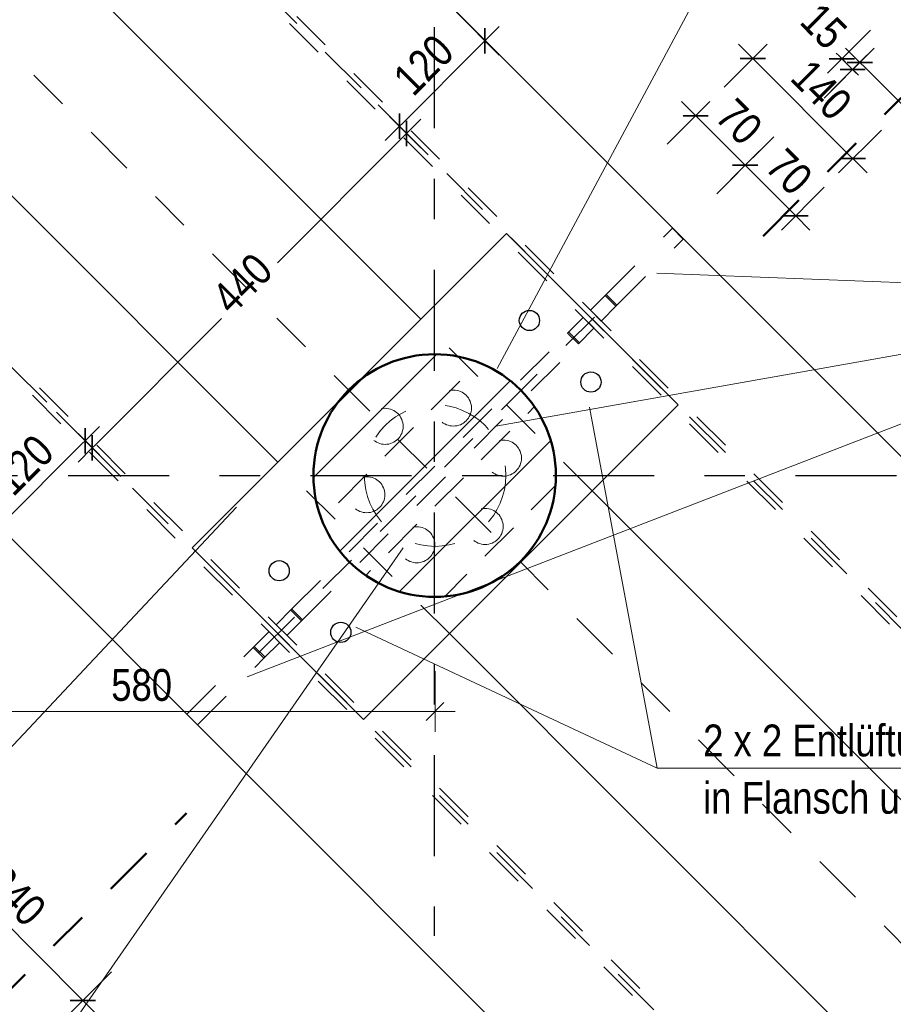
# Model space of a CAD drawing. Header units: millimetres. Extents: x 0 to 34.7, y 0 to 23.8.
# Tile 10 of 22: x 3.6 to 5.8, y 15.5 to 18. Entities that reach past the tile are written whole.
import ezdxf

# ---------------------------------------------------------------- set-up
doc = ezdxf.new("R2010")
doc.units = ezdxf.units.MM
for name, pattern in [('DASHDOT', [1, 0.5, -0.25, 0, -0.25]), ('DASHDOTX2', [2, 1, -0.5, 0, -0.5]), ('HIDDEN', [0.375, 0.25, -0.125])]:
    doc.linetypes.add(name, pattern=pattern)
doc.layers.add('Ansichtskanten', color=7, linetype='Continuous', lineweight=20)
doc.layers.add('Schraffur', color=7, linetype='Continuous', lineweight=20)
doc.styles.add('Arial Narrow', font='ARIALN.TTF')
doc.dimstyles.new('Arch_Strakon_dimstyle', dxfattribs={"dimtxt": 7.875, "dimasz": 1, "dimexe": 1.25, "dimexo": 0.0625, "dimgap": 1, "dimtad": 0, "dimzin": 12, "dimdsep": 46, "dimtxsty": 'Arial Narrow', "dimblk": 'Arrowhead_Tick', "dimsah": 1, "dimcen": 0, "dimse1": 1, "dimse2": 1, "dimclrd": 6, "dimclrt": 2, "dimazin": 0, "dimtfac": 1, "dimtdec": 4, "dimtmove": 0, "dimatfit": 3, "dimldrblk": 'NONE', "dimfxl": 1, "dimtvp": 1, "dimtolj": 1, "dimtzin": 0, "dimlwd": 13, "dimarcsym": 2})

# ---------------------------------------------------------------- blocks, each defined once
blk = doc.blocks.new('Arrowhead_Tick')
at = {"color": 0, "linetype": 'Continuous', "lineweight": -2, "ltscale": 0.4}
for p, q in [((0, 10), (0, -5)), ((-1, 0), (0, 0)), ((5, 0), (0, 0))]:
    blk.add_line(p, q, dxfattribs=at)
at = {"color": 2, "linetype": 'Continuous', "lineweight": 35, "ltscale": 0.4}
blk.add_line((2.21, 2.21), (-2.21, -2.21), dxfattribs=at)
blk = doc.blocks.new('*D23')
at = {"color": 6, "linetype": 'Continuous', "lineweight": 13}
blk.add_line((3.1815, 16.2421), (4.6135, 16.2421), dxfattribs=at)
at = {"layer": 'Defpoints', "color": 0}
for p in [(3.1715, 18.2757), (4.6235, 16.8256), (4.6235, 16.2421)]:
    blk.add_point(p, dxfattribs=at)
at = {"color": 6, "lineweight": 13, "xscale": 0.01, "yscale": 0.01, "zscale": 0.01}
blk.add_blockref('Arrowhead_Tick', (4.6235, 16.2421), dxfattribs=at)
at = {"color": 6, "lineweight": 13, "xscale": 0.01, "yscale": 0.01, "zscale": 0.01, "rotation": 180}
blk.add_blockref('Arrowhead_Tick', (3.1715, 16.2421), dxfattribs=at)
at = {"color": 2, "lineweight": -2, "insert": (3.8975, 16.3073), "char_height": 0.07875, "attachment_point": 5, "style": 'Arial Narrow'}
blk.add_mtext('\\A1;580', dxfattribs=at)
blk = doc.blocks.new('_None')
blk = doc.blocks.new('*D24')
at = {"color": 6, "linetype": 'Continuous', "lineweight": 13}
blk.add_line((6.4705, 16.8356), (6.4705, 18.2657), dxfattribs=at)
at = {"layer": 'Defpoints', "color": 0}
for p in [(3.1715, 18.2757), (6.4705, 18.2757), (4.6235, 16.8256)]:
    blk.add_point(p, dxfattribs=at)
at = {"color": 6, "lineweight": 13, "xscale": 0.01, "yscale": 0.01, "zscale": 0.01}
for p, rotation in [((6.4705, 18.2757), 90), ((6.4705, 16.8256), 270)]:
    blk.add_blockref('Arrowhead_Tick', p, dxfattribs=dict(at, rotation=rotation))
at = {"color": 2, "lineweight": -2, "insert": (6.4053, 17.5507), "char_height": 0.07875, "attachment_point": 5, "rotation": 90, "style": 'Arial Narrow'}
blk.add_mtext('\\A1;580', dxfattribs=at)
blk = doc.blocks.new('*D61')
at = {"color": 6, "linetype": 'Continuous', "lineweight": 13}
blk.add_line((3.5526, 16.7066), (3.7506, 16.9046), dxfattribs=at)
at = {"layer": 'Defpoints', "color": 0}
for p in [(3.7577, 16.9117), (4.4468, 16.2226), (4.0358, 16.2093)]:
    blk.add_point(p, dxfattribs=at)
at = {"color": 6, "lineweight": 13, "xscale": 0.01, "yscale": 0.01, "zscale": 0.01}
for p, rotation in [((3.7577, 16.9117), 44.99999999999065), ((3.5456, 16.6995), 224.9999999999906)]:
    blk.add_blockref('Arrowhead_Tick', p, dxfattribs=dict(at, rotation=rotation))
at = {"color": 2, "lineweight": -2, "insert": (3.6055, 16.8517), "char_height": 0.07875, "attachment_point": 5, "rotation": 45, "style": 'Arial Narrow'}
blk.add_mtext('\\A1;120', dxfattribs=at)
blk = doc.blocks.new('*D62')
at = {"color": 6, "linetype": 'Continuous', "lineweight": 13}
for p, q in [((4.5461, 17.6647), (4.2333, 17.3519)), ((3.7824, 16.9011), (4.0953, 17.2139))]:
    blk.add_line(p, q, dxfattribs=at)
at = {"layer": 'Defpoints', "color": 0}
for p in [(4.5532, 17.6718), (5.2246, 17.0004), (4.4468, 16.2226)]:
    blk.add_point(p, dxfattribs=at)
at = {"color": 6, "lineweight": 13, "xscale": 0.01, "yscale": 0.01, "zscale": 0.01}
for p, rotation in [((4.5532, 17.6718), 44.99999999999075), ((3.7754, 16.894), 224.9999999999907)]:
    blk.add_blockref('Arrowhead_Tick', p, dxfattribs=dict(at, rotation=rotation))
at = {"color": 2, "lineweight": -2, "insert": (4.1466, 17.3006), "char_height": 0.07875, "attachment_point": 5, "rotation": 45, "style": 'Arial Narrow'}
blk.add_mtext('\\A1;440', dxfattribs=at)
blk = doc.blocks.new('*D63')
at = {"color": 6, "linetype": 'Continuous', "lineweight": 13}
blk.add_line((4.5426, 17.6966), (4.7399, 17.8938), dxfattribs=at)
at = {"layer": 'Defpoints', "color": 0}
for p in [(4.7469, 17.9009), (5.2372, 17.4106), (5.2246, 17.0004)]:
    blk.add_point(p, dxfattribs=at)
at = {"color": 6, "lineweight": 13, "xscale": 0.01, "yscale": 0.01, "zscale": 0.01}
for p, rotation in [((4.7469, 17.9009), 44.99999999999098), ((4.5355, 17.6895), 224.999999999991)]:
    blk.add_blockref('Arrowhead_Tick', p, dxfattribs=dict(at, rotation=rotation))
at = {"color": 2, "lineweight": -2, "insert": (4.5951, 17.8413), "char_height": 0.07875, "attachment_point": 5, "rotation": 45, "style": 'Arial Narrow'}
blk.add_mtext('\\A1;120', dxfattribs=at)
blk = doc.blocks.new('*D64')
at = {"color": 6, "linetype": 'Continuous', "lineweight": 13}
for p, q in [((5.6231, 17.8636), (5.6161, 17.8706)), ((5.6302, 17.8565), (5.6567, 17.83)), ((5.6638, 17.8229), (5.6709, 17.8158))]:
    blk.add_line(p, q, dxfattribs=at)
at = {"layer": 'Defpoints', "color": 0}
for p in [(5.6567, 17.83), (5.2107, 17.4371), (5.2372, 17.4106)]:
    blk.add_point(p, dxfattribs=at)
at = {"color": 6, "lineweight": 13, "xscale": 0.01, "yscale": 0.01, "zscale": 0.01}
for p, rotation in [((5.6302, 17.8565), 314.9933990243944), ((5.6567, 17.83), 134.9933990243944)]:
    blk.add_blockref('Arrowhead_Tick', p, dxfattribs=dict(at, rotation=rotation))
at = {"color": 2, "lineweight": -2, "insert": (5.585, 17.9371), "char_height": 0.07875, "attachment_point": 5, "rotation": 314.9934, "style": 'Arial Narrow'}
blk.add_mtext('\\A1;15', dxfattribs=at)
blk = doc.blocks.new('*D65')
at = {"color": 6, "linetype": 'Continuous', "lineweight": 13}
blk.add_line((5.6815, 17.8406), (10.4995, 13.0214), dxfattribs=at)
at = {"layer": 'Defpoints', "color": 0}
for p in [(5.2372, 17.4106), (10.5066, 13.0143), (10.07, 12.5778)]:
    blk.add_point(p, dxfattribs=at)
at = {"color": 6, "lineweight": 13, "xscale": 0.01, "yscale": 0.01, "zscale": 0.01}
for p, rotation in [((5.6744, 17.8476), 134.9933990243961), ((10.5066, 13.0143), 314.9933990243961)]:
    blk.add_blockref('Arrowhead_Tick', p, dxfattribs=dict(at, rotation=rotation))
at = {"color": 2, "lineweight": -2, "insert": (8.1366, 15.4771), "char_height": 0.07875, "attachment_point": 5, "rotation": 314.9934, "style": 'Arial Narrow'}
blk.add_mtext('\\A1;2735', dxfattribs=at)
blk = doc.blocks.new('*D66')
at = {"color": 6, "linetype": 'Continuous', "lineweight": 13}
blk.add_line((2.2758, 16.4382), (3.2497, 15.4641), dxfattribs=at)
at = {"layer": 'Defpoints', "color": 0}
for p in [(3.2465, 17.4229), (4.1869, 16.387), (3.2568, 15.457)]:
    blk.add_point(p, dxfattribs=at)
at = {"color": 6, "lineweight": 13, "xscale": 0.01, "yscale": 0.01, "zscale": 0.01}
for p, rotation in [((2.2687, 16.4453), 134.993), ((3.2568, 15.457), 314.9929999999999)]:
    blk.add_blockref('Arrowhead_Tick', p, dxfattribs=dict(at, rotation=rotation))
at = {"color": 2, "lineweight": -2, "insert": (2.8089, 15.9973), "char_height": 0.07875, "attachment_point": 5, "rotation": 314.993, "style": 'Arial Narrow'}
blk.add_mtext('\\A1;560', dxfattribs=at)
blk = doc.blocks.new('*D67')
at = {"color": 6, "linetype": 'Continuous', "lineweight": 13}
blk.add_line((3.2639, 15.4499), (8.0863, 10.6263), dxfattribs=at)
at = {"layer": 'Defpoints', "color": 0}
for p in [(4.1869, 16.387), (9.0719, 11.5975), (8.0934, 10.6192)]:
    blk.add_point(p, dxfattribs=at)
at = {"color": 6, "lineweight": 13, "xscale": 0.01, "yscale": 0.01, "zscale": 0.01}
for p, rotation in [((3.2568, 15.457), 134.993), ((8.0934, 10.6192), 314.993)]:
    blk.add_blockref('Arrowhead_Tick', p, dxfattribs=dict(at, rotation=rotation))
at = {"color": 2, "lineweight": -2, "insert": (5.7212, 13.0842), "char_height": 0.07875, "attachment_point": 5, "rotation": 314.993, "style": 'Arial Narrow'}
blk.add_mtext('\\A1;2735', dxfattribs=at)
blk = doc.blocks.new('*D68')
at = {"color": 6, "linetype": 'Continuous', "lineweight": 13}
blk.add_line((3.3346, 15.9449), (3.7447, 15.5347), dxfattribs=at)
at = {"layer": 'Defpoints', "color": 0}
for p in [(4.0225, 16.6468), (4.4468, 16.2226), (3.7518, 15.5277)]:
    blk.add_point(p, dxfattribs=at)
at = {"color": 6, "lineweight": 13, "xscale": 0.01, "yscale": 0.01, "zscale": 0.01}
for p, rotation in [((3.3275, 15.952), 134.9930000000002), ((3.7518, 15.5277), 314.9930000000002)]:
    blk.add_blockref('Arrowhead_Tick', p, dxfattribs=dict(at, rotation=rotation))
at = {"color": 2, "lineweight": -2, "insert": (3.5858, 15.7859), "char_height": 0.07875, "attachment_point": 5, "rotation": 314.993, "style": 'Arial Narrow'}
blk.add_mtext('\\A1;240', dxfattribs=at)
blk = doc.blocks.new('*D69')
at = {"color": 6, "linetype": 'Continuous', "lineweight": 13}
blk.add_line((3.7588, 15.5206), (8.378, 10.9003), dxfattribs=at)
at = {"layer": 'Defpoints', "color": 0}
for p in [(4.4468, 16.2226), (8.8686, 11.3765), (8.3851, 10.8932)]:
    blk.add_point(p, dxfattribs=at)
at = {"color": 6, "lineweight": 13, "xscale": 0.01, "yscale": 0.01, "zscale": 0.01}
for p, rotation in [((3.7518, 15.5277), 134.993), ((8.3851, 10.8932), 314.993)]:
    blk.add_blockref('Arrowhead_Tick', p, dxfattribs=dict(at, rotation=rotation))
at = {"color": 2, "lineweight": -2, "insert": (6.1145, 13.2565), "char_height": 0.07875, "attachment_point": 5, "rotation": 314.993, "style": 'Arial Narrow'}
blk.add_mtext('\\A1;2620', dxfattribs=at)
blk = doc.blocks.new('*D70')
at = {"color": 6, "linetype": 'Continuous', "lineweight": 13}
blk.add_line((5.2754, 17.7086), (5.3839, 17.6), dxfattribs=at)
at = {"layer": 'Defpoints', "color": 0}
for p in [(5.391, 17.593), (4.4998, 16.9473), (4.6235, 16.8256)]:
    blk.add_point(p, dxfattribs=at)
at = {"color": 6, "lineweight": 13, "xscale": 0.01, "yscale": 0.01, "zscale": 0.01}
for p, rotation in [((5.2683, 17.7156), 134.9929999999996), ((5.391, 17.593), 314.9929999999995)]:
    blk.add_blockref('Arrowhead_Tick', p, dxfattribs=dict(at, rotation=rotation))
at = {"color": 2, "lineweight": -2, "insert": (5.3758, 17.7004), "char_height": 0.07875, "attachment_point": 5, "rotation": 314.993, "style": 'Arial Narrow'}
blk.add_mtext('\\A1;70', dxfattribs=at)
blk = doc.blocks.new('*D71')
at = {"color": 6, "linetype": 'Continuous', "lineweight": 13}
blk.add_line((5.398, 17.5859), (5.5087, 17.4752), dxfattribs=at)
at = {"layer": 'Defpoints', "color": 0}
for p in [(5.5158, 17.4681), (4.6235, 16.8256), (4.7473, 16.6999)]:
    blk.add_point(p, dxfattribs=at)
at = {"color": 6, "lineweight": 13, "xscale": 0.01, "yscale": 0.01, "zscale": 0.01}
for p, rotation in [((5.391, 17.593), 134.9930000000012), ((5.5158, 17.4681), 314.9930000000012)]:
    blk.add_blockref('Arrowhead_Tick', p, dxfattribs=dict(at, rotation=rotation))
at = {"color": 2, "lineweight": -2, "insert": (5.4995, 17.5766), "char_height": 0.07875, "attachment_point": 5, "rotation": 314.993, "style": 'Arial Narrow'}
blk.add_mtext('\\A1;70', dxfattribs=at)
blk = doc.blocks.new('*D72')
at = {"color": 6, "linetype": 'Continuous', "lineweight": 13}
blk.add_line((5.4168, 17.85), (5.6501, 17.6166), dxfattribs=at)
at = {"layer": 'Defpoints', "color": 0}
for p in [(5.6572, 17.6095), (4.4998, 16.9473), (4.7473, 16.6999)]:
    blk.add_point(p, dxfattribs=at)
at = {"color": 6, "lineweight": 13, "xscale": 0.01, "yscale": 0.01, "zscale": 0.01}
for p, rotation in [((5.4098, 17.857), 134.9930000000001), ((5.6572, 17.6095), 314.9930000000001)]:
    blk.add_blockref('Arrowhead_Tick', p, dxfattribs=dict(at, rotation=rotation))
at = {"color": 2, "lineweight": -2, "insert": (5.5796, 17.7794), "char_height": 0.07875, "attachment_point": 5, "rotation": 314.993, "style": 'Arial Narrow'}
blk.add_mtext('\\A1;140', dxfattribs=at)
blk = doc.blocks.new('*D88')
at = {"color": 6, "linetype": 'Continuous', "lineweight": 13}
blk.add_line((2.6564, 19.5027), (4.6135, 19.5027), dxfattribs=at)
at = {"layer": 'Defpoints', "color": 0}
for p in [(2.6464, 19.7346), (4.6235, 19.5027), (4.6235, 16.8256)]:
    blk.add_point(p, dxfattribs=at)
at = {"color": 6, "lineweight": 13, "xscale": 0.01, "yscale": 0.01, "zscale": 0.01}
blk.add_blockref('Arrowhead_Tick', (4.6235, 19.5027), dxfattribs=at)
at = {"color": 6, "lineweight": 13, "xscale": 0.01, "yscale": 0.01, "zscale": 0.01, "rotation": 180}
blk.add_blockref('Arrowhead_Tick', (2.6464, 19.5027), dxfattribs=at)
at = {"color": 2, "lineweight": -2, "insert": (3.6349, 19.5679), "char_height": 0.07875, "attachment_point": 5, "style": 'Arial Narrow'}
blk.add_mtext('\\A1;790', dxfattribs=at)
blk = doc.blocks.new('*D95')
at = {"color": 6, "linetype": 'Continuous', "lineweight": 13}
blk.add_line((4.8207, 18.9828), (10.6407, 13.1627), dxfattribs=at)
at = {"layer": 'Defpoints', "color": 0}
for p in [(4.0243, 18.2006), (10.6478, 13.1556), (10.07, 12.5778)]:
    blk.add_point(p, dxfattribs=at)
at = {"color": 6, "lineweight": 13, "xscale": 0.01, "yscale": 0.01, "zscale": 0.01}
for p, rotation in [((4.8136, 18.9899), 135), ((10.6478, 13.1556), 315)]:
    blk.add_blockref('Arrowhead_Tick', p, dxfattribs=dict(at, rotation=rotation))
at = {"color": 2, "lineweight": -2, "insert": (7.7768, 16.1189), "char_height": 0.07875, "attachment_point": 5, "rotation": 315, "style": 'Arial Narrow'}
blk.add_mtext('\\A1;3300', dxfattribs=at)

msp = doc.modelspace()

# ---------------------------------------------------------------- hatches: boundary and pattern name
at = {"layer": 'Schraffur', "lineweight": 13}
h = msp.add_hatch(dxfattribs=at)
h.set_pattern_fill('bB', color=6, scale=0.01, angle=45, style=0, pattern_type=2)
h.set_pattern_definition([(45, (0, 0), (-0.1237437, 0.1237437), [0.1, -0.0625]), (45, (-0.06187, 0.06187), (-0.1237437, 0.1237437), [])])
h.paths.add_polyline_path([(4.922509, 16.8256657), (4.9224095, 16.8333901), (4.9221112, 16.8411094), (4.9216143, 16.8488184), (4.920919, 16.856512), (4.9200258, 16.8641853), (4.9189354, 16.8718329), (4.9176484, 16.87945), (4.9161657, 16.8870314), (4.9144883, 16.8945721), (4.9126173, 16.9020671), (4.910554, 16.9095114), (4.9082996, 16.9169002), (4.9058558, 16.9242285), (4.903224, 16.9314914), (4.9004062, 16.9386841), (4.8974041, 16.9458019), (4.8942197, 16.9528401), (4.8908551, 16.9597939), (4.8873126, 16.9666588), (4.8835946, 16.9734302), (4.8797034, 16.9801036), (4.8756417, 16.9866746), (4.8714121, 16.9931389), (4.8670175, 16.9994921), (4.8624608, 17.00573), (4.8577449, 17.0118486), (4.8528731, 17.0178437), (4.8478486, 17.0237114), (4.8426746, 17.0294477), (4.8373547, 17.035049), (4.8318922, 17.0405114), (4.826291, 17.0458314), (4.8205546, 17.0510053), (4.814687, 17.0560299), (4.8086918, 17.0609017), (4.8025733, 17.0656175), (4.7963353, 17.0701742), (4.7899821, 17.0745688), (4.7835179, 17.0787984), (4.7769468, 17.0828601), (4.7702734, 17.0867513), (4.763502, 17.0904694), (4.7566371, 17.0940119), (4.7496833, 17.0973764), (4.7426452, 17.1005608), (4.7355274, 17.1035629), (4.7283346, 17.1063808), (4.7210717, 17.1090125), (4.7137435, 17.1114564), (4.7063547, 17.1137107), (4.6989103, 17.1157741), (4.6914153, 17.1176451), (4.6838746, 17.1193225), (4.6762932, 17.1208051), (4.6686762, 17.1220921), (4.6610285, 17.1231825), (4.6533553, 17.1240757), (4.6456616, 17.124771), (4.6379526, 17.125268), (4.6302334, 17.1255663), (4.622509, 17.1256657), (4.6147846, 17.1255663), (4.6070654, 17.125268), (4.5993564, 17.124771), (4.5916627, 17.1240757), (4.5839895, 17.1231825), (4.5763418, 17.1220921), (4.5687248, 17.1208051), (4.5611434, 17.1193225), (4.5536027, 17.1176451), (4.5461077, 17.1157741), (4.5386633, 17.1137107), (4.5312746, 17.1114564), (4.5239463, 17.1090125), (4.5166834, 17.1063808), (4.5094906, 17.1035629), (4.5023728, 17.1005608), (4.4953347, 17.0973764), (4.4883809, 17.0940119), (4.481516, 17.0904694), (4.4747446, 17.0867513), (4.4680712, 17.0828601), (4.4615001, 17.0787984), (4.4550359, 17.0745688), (4.4486827, 17.0701742), (4.4424447, 17.0656175), (4.4363262, 17.0609017), (4.430331, 17.0560299), (4.4244634, 17.0510053), (4.418727, 17.0458314), (4.4131258, 17.0405114), (4.4076633, 17.035049), (4.4023434, 17.0294477), (4.3971694, 17.0237114), (4.3921449, 17.0178437), (4.3872731, 17.0118486), (4.3825572, 17.00573), (4.3780005, 16.9994921), (4.3736059, 16.9931389), (4.3693763, 16.9866746), (4.3653146, 16.9801036), (4.3614234, 16.9734302), (4.3577054, 16.9666588), (4.3541629, 16.9597939), (4.3507983, 16.9528401), (4.3476139, 16.9458019), (4.3446118, 16.9386841), (4.341794, 16.9314914), (4.3391622, 16.9242285), (4.3367184, 16.9169002), (4.334464, 16.9095114), (4.3324007, 16.9020671), (4.3305297, 16.8945721), (4.3288523, 16.8870314), (4.3273696, 16.87945), (4.3260826, 16.8718329), (4.3249922, 16.8641853), (4.324099, 16.856512), (4.3234037, 16.8488184), (4.3229068, 16.8411094), (4.3226085, 16.8333901), (4.322509, 16.8256657), (4.3226085, 16.8179414), (4.3229068, 16.8102221), (4.3234037, 16.8025131), (4.324099, 16.7948194), (4.3249922, 16.7871462), (4.3260826, 16.7794986), (4.3273696, 16.7718815), (4.3288523, 16.7643001), (4.3305297, 16.7567594), (4.3324007, 16.7492644), (4.334464, 16.7418201), (4.3367184, 16.7344313), (4.3391622, 16.727103), (4.341794, 16.7198401), (4.3446118, 16.7126474), (4.3476139, 16.7055296), (4.3507983, 16.6984914), (4.3541629, 16.6915376), (4.3577054, 16.6846727), (4.3614234, 16.6779013), (4.3653146, 16.6712279), (4.3693763, 16.6646569), (4.3736059, 16.6581926), (4.3780005, 16.6518394), (4.3825572, 16.6456015), (4.3872731, 16.6394829), (4.3921449, 16.6334878), (4.3971694, 16.6276201), (4.4023434, 16.6218837), (4.4076633, 16.6162825), (4.4131258, 16.6108201), (4.418727, 16.6055001), (4.4244634, 16.6003262), (4.430331, 16.5953016), (4.4363262, 16.5904298), (4.4424447, 16.585714), (4.4486827, 16.5811572), (4.4550359, 16.5767626), (4.4615001, 16.5725331), (4.4680712, 16.5684714), (4.4747446, 16.5645802), (4.481516, 16.5608621), (4.4883809, 16.5573196), (4.4953347, 16.5539551), (4.5023728, 16.5507707), (4.5094906, 16.5477686), (4.5166834, 16.5449507), (4.5239463, 16.542319), (4.5312746, 16.5398751), (4.5386633, 16.5376208), (4.5461077, 16.5355574), (4.5536027, 16.5336864), (4.5611434, 16.532009), (4.5687248, 16.5305264), (4.5763418, 16.5292394), (4.5839895, 16.5281489), (4.5916627, 16.5272558), (4.5993564, 16.5265605), (4.6070654, 16.5260635), (4.6147846, 16.5257652), (4.622509, 16.5256657), (4.6302334, 16.5257652), (4.6379526, 16.5260635), (4.6456616, 16.5265605), (4.6533553, 16.5272558), (4.6610285, 16.5281489), (4.6686762, 16.5292394), (4.6762932, 16.5305264), (4.6838746, 16.532009), (4.6914153, 16.5336864), (4.6989103, 16.5355574), (4.7063547, 16.5376208), (4.7137435, 16.5398751), (4.7210717, 16.542319), (4.7283346, 16.5449507), (4.7355274, 16.5477686), (4.7426452, 16.5507707), (4.7496833, 16.5539551), (4.7566371, 16.5573196), (4.763502, 16.5608621), (4.7702734, 16.5645802), (4.7769468, 16.5684714), (4.7835179, 16.5725331), (4.7899821, 16.5767626), (4.7963353, 16.5811572), (4.8025733, 16.585714), (4.8086918, 16.5904298), (4.814687, 16.5953016), (4.8205546, 16.6003262), (4.826291, 16.6055001), (4.8318922, 16.6108201), (4.8373547, 16.6162825), (4.8426746, 16.6218837), (4.8478486, 16.6276201), (4.8528731, 16.6334878), (4.8577449, 16.6394829), (4.8624608, 16.6456015), (4.8670175, 16.6518394), (4.8714121, 16.6581926), (4.8756417, 16.6646569), (4.8797034, 16.6712279), (4.8835946, 16.6779013), (4.8873126, 16.6846727), (4.8908551, 16.6915376), (4.8942197, 16.6984914), (4.8974041, 16.7055296), (4.9004062, 16.7126474), (4.903224, 16.7198401), (4.9058558, 16.727103), (4.9082996, 16.7344313), (4.910554, 16.7418201), (4.9126173, 16.7492644), (4.9144883, 16.7567594), (4.9161657, 16.7643001), (4.9176484, 16.7718815), (4.9189354, 16.7794986), (4.9200258, 16.7871462), (4.920919, 16.7948194), (4.9216143, 16.8025131), (4.9221112, 16.8102221), (4.9224095, 16.8179414)])

# ---------------------------------------------------------------- linework, layer by layer
at = {"color": 3, "linetype": 'DASHDOTX2', "lineweight": 25, "ltscale": 0.25}
for p, q in [((4.6214431, 19.7345737), (4.6214431, 15.6871685)), ((1.9153523, 16.8256452), (6.152269, 16.8256452))]:
    msp.add_line(p, q, dxfattribs=at)
at = {"color": 9, "linetype": 'DASHDOT', "lineweight": 0, "ltscale": 0.25}
for p, q in [((3.1715073, 18.2756741), (9.6331984, 11.812494)), ((4.1869459, 16.3869587), (5.0595674, 17.2594418))]:
    msp.add_line(p, q, dxfattribs=at)
at = {"color": 5, "linetype": 'Continuous', "lineweight": 18}
for p, q in [((5.3988436, 18.2482555), (4.7768222, 17.0907678)), ((6.5978699, 17.271557), (5.1720787, 17.3260239)), ((6.5978699, 17.271557), (4.1584684, 16.3275422)), ((6.5978699, 17.271557), (4.7736945, 16.9478111)), ((5.1731492, 16.1020144), (5.0058999, 16.9946891)), ((2.7325073, 15.257825), (4.1319862, 16.7475368)), ((3.3674052, 14.9532804), (4.5441887, 16.6469088)), ((5.1731492, 16.1020144), (4.4277963, 16.4509964)), ((6.68723, 16.1020144), (5.1731492, 16.1020144))]:
    msp.add_line(p, q, dxfattribs=at)
at = {"color": 6, "linetype": 'HIDDEN', "lineweight": 13, "ltscale": 0.25}
for p, q in [((9.848999, 12.356871), (4.0066385, 18.2005779)), ((9.8666787, 12.3745467), (4.0419938, 18.2005738)), ((9.0895411, 11.5975006), (3.2465073, 17.4405343)), ((5.0469376, 17.2734669), (5.2106423, 17.4371716)), ((5.237228, 17.4105859), (5.2107115, 17.4371024)), ((5.0734541, 17.2469504), (5.2371588, 17.4106551)), ((9.0718634, 11.5798229), (3.2465073, 17.405179)), ((5.0078424, 17.2343717), (5.0469376, 17.2734669)), ((5.0709488, 17.2443067), (5.0444323, 17.2708232)), ((5.0735233, 17.2468812), (5.0470068, 17.2733977)), ((5.0343589, 17.2078552), (5.0734541, 17.2469504)), ((4.9514734, 17.1780027), (4.9901614, 17.2166907)), ((5.0167471, 17.190105), (4.9902306, 17.2166215)), ((5.0344281, 17.207786), (5.0079116, 17.2343025)), ((5.0123013, 16.7880501), (4.5880862, 17.212363)), ((4.2691471, 16.4956764), (4.9514734, 17.1780027)), ((4.9780591, 17.151417), (4.9515426, 17.1779335)), ((4.9805888, 17.1539467), (4.9540723, 17.1804632)), ((4.9779899, 17.1514862), (5.0166779, 17.1901742)), ((4.2956636, 16.4691599), (4.9779899, 17.1514862)), ((4.3959884, 17.0202653), (4.4279095, 17.0521863)), ((4.6589397, 16.4346884), (4.2346756, 16.8589525)), ((4.2302562, 16.4567855), (4.2691471, 16.4956764)), ((4.2931807, 16.4665386), (4.2666642, 16.4930551)), ((4.2957328, 16.4690907), (4.2692163, 16.4956072)), ((4.2567727, 16.430269), (4.2956636, 16.4691599)), ((4.1736877, 16.4002169), (4.2125785, 16.4391078)), ((4.2002042, 16.3737004), (4.239095, 16.4125913)), ((4.0092853, 16.2358146), (4.1736877, 16.4002169)), ((4.2002042, 16.3737004), (4.1736877, 16.4002169)), ((4.2027562, 16.3762525), (4.1762397, 16.402769)), ((4.0358018, 16.2092981), (4.2002042, 16.3737004))]:
    msp.add_line(p, q, dxfattribs=at)
at = {"color": 6, "linetype": 'DASHDOT', "lineweight": 13, "ltscale": 0.25}
for p, q in [((9.8490011, 12.3745487), (4.0242179, 18.2006741)), ((9.0718634, 11.5975006), (3.2465073, 17.4228567))]:
    msp.add_line(p, q, dxfattribs=at)
at = {"color": 4, "linetype": 'DASHDOT', "lineweight": 50, "ltscale": 0.25}
for p, q in [((5.4353945, 17.418021), (6.1073225, 18.089949)), ((3.5206969, 15.5033234), (4.0082907, 15.9909172))]:
    msp.add_line(p, q, dxfattribs=at)
at = {"color": 4, "linetype": 'Continuous', "lineweight": 50}
msp.add_circle((4.622509, 16.8256657), 0.3, dxfattribs=at)
at = {"color": 6, "linetype": 'HIDDEN', "lineweight": 13, "ltscale": 0.25}
for centre in [(4.6688777, 16.9926342), (4.4998407, 16.9473408), (4.7926214, 16.8688905), (4.4545473, 16.7783038), (4.747328, 16.6998534), (4.578291, 16.6545601)]:
    msp.add_circle(centre, 0.0446071, dxfattribs=at)
at = {"color": 5, "linetype": 'DASHDOT', "lineweight": 18, "ltscale": 0.25}
msp.add_circle((4.6234517, 16.8256452), 0.175, dxfattribs=at)
at = {"layer": 'Ansichtskanten', "color": 3, "linetype": 'Continuous', "lineweight": 25}
for p, q in [((4.5880862, 17.212363), (3.6000521, 18.2006248)), ((10.0699954, 12.5778164), (4.4485802, 18.200527)), ((4.2346756, 16.8589525), (3.2465073, 17.8471207)), ((4.4279095, 17.0521863), (4.800361, 17.4246379)), ((5.2246251, 17.0003738), (4.800361, 17.4246379)), ((8.8685702, 11.3765297), (3.2465073, 16.9985926)), ((4.0225436, 16.6468204), (4.3959884, 17.0202653)), ((4.4468076, 16.2225564), (5.2246251, 17.0003738)), ((9.6456824, 12.1536013), (5.0123013, 16.7880501)), ((4.4468076, 16.2225564), (4.0225436, 16.6468204)), ((9.2928343, 11.8007938), (4.6589397, 16.4346884))]:
    msp.add_line(p, q, dxfattribs=at)
for centre in [(4.8569287, 17.2092737), (5.0092609, 17.0569415), (4.2379078, 16.5902528), (4.39024, 16.4379206)]:
    msp.add_circle(centre, 0.025, dxfattribs=at)

# ---------------------------------------------------------------- texts
at = {"color": 2, "lineweight": 35, "style": 'Arial Narrow'}
for s, p in [('2 x 2 Entlüftungsbohrungen ø 20 mm', (5.2867886, 16.1311532)), ('in Flansch und Abfangplatte', (5.2867886, 15.9894032))]:
    msp.add_text(s, height=0.07875, dxfattribs=at).set_placement(p)

# ---------------------------------------------------------------- dimensions: what is measured, and where the dimension line sits
at = {"lineweight": -2}
for base, p1, text, picture, middle in [((4.6234517, 19.5027055), (2.6464431, 19.7345737), '790', '*D88', (3.6349474, 19.5027055)), ((4.6234517, 16.2421266), (3.1715073, 18.2756741), '580', '*D23', (3.8974795, 16.2421266))]:
    dim = msp.add_linear_dim(base=base, p1=p1, p2=(4.6234517, 16.8256452), text=text, dimstyle='Arch_Strakon_dimstyle', override={"dimscale": 0.01, "dimtxt": 7.875, "dimasz": 1, "dimgap": 2.5, "dimtad": 1, "dimjust": 0, "dimtih": 0, "dimtoh": 0, "dimdec": 5, "dimdsep": 46, "dimtxsty": 'Arial Narrow', "dimclrd": 6, "dimclrt": 2, "dimtix": 1, "dimtofl": 255, "dimtmove": 0, "dimatfit": 2, "dimfxl": 0, "dimfxlon": 0, "dimtvp": 31.746032, "dimlwd": 13}, dxfattribs=at)
    dim.commit()
    dim.dimension.update_dxf_attribs({"geometry": picture, "text_midpoint": middle, "dimtype": 160})
for base, p1, p2, angle, text, override, picture, middle in [((10.6478183, 13.1556394), (4.0243162, 18.2005759), (10.0699954, 12.5778164), 315, '3300', {"dimscale": 0.01, "dimtxt": 7.875, "dimasz": 1, "dimgap": 2.5, "dimtad": 1, "dimjust": 0, "dimtih": 0, "dimtoh": 0, "dimdec": 5, "dimdsep": 46, "dimtxsty": 'Arial Narrow', "dimclrd": 6, "dimclrt": 2, "dimtix": 1, "dimtofl": 255, "dimtmove": 0, "dimatfit": 2, "dimfxl": 0, "dimfxlon": 0, "dimtvp": 31.746032, "dimlwd": 13}, '*D95', (7.7307087, 16.0727491)), ((6.470476, 18.2756741), (4.6234517, 16.8256452), (3.1715073, 18.2756741), 90, '580', {"dimscale": 0.01, "dimtxt": 7.875, "dimasz": 1, "dimgap": 2.5, "dimtad": 1, "dimjust": 0, "dimtih": 0, "dimtoh": 0, "dimdec": 5, "dimdsep": 46, "dimtxsty": 'Arial Narrow', "dimclrd": 6, "dimclrt": 2, "dimtix": 1, "dimtofl": 255, "dimtmove": 0, "dimatfit": 2, "dimfxl": 0, "dimfxlon": 0, "dimtvp": 31.746032, "dimlwd": 13}, '*D24', (6.470476, 17.5506597)), ((5.6567106, 17.8299719), (5.2107115, 17.4371024), (5.237228, 17.4105859), 314.993399, '15', {"dimscale": 0.01, "dimtxt": 7.875, "dimasz": 1, "dimgap": 2.5, "dimtad": 1, "dimjust": 0, "dimtih": 0, "dimtoh": 0, "dimdec": 5, "dimdsep": 46, "dimtxsty": 'Arial Narrow', "dimclrd": 6, "dimclrt": 2, "dimtix": 0, "dimtofl": 255, "dimtmove": 2, "dimatfit": 2, "dimfxl": 0, "dimfxlon": 0, "dimtvp": 31.746032, "dimlwd": 13}, '*D64', (5.5849605, 17.937098)), ((4.7469255, 17.9008883), (5.2246251, 17.0003738), (5.237228, 17.4105859), 45, '120', {"dimscale": 0.01, "dimtxt": 7.875, "dimasz": 1, "dimgap": 2.5, "dimtad": 1, "dimjust": 0, "dimtih": 0, "dimtoh": 0, "dimdec": 5, "dimdsep": 46, "dimtxsty": 'Arial Narrow', "dimclrd": 6, "dimclrt": 2, "dimtix": 1, "dimtofl": 255, "dimtmove": 0, "dimatfit": 2, "dimfxl": 0, "dimfxlon": 0, "dimtvp": 31.746032, "dimlwd": 13}, '*D63', (4.6412218, 17.7951846)), ((5.6572179, 17.609521), (4.4998407, 16.9473408), (4.747328, 16.6998534), 314.993, '140', {"dimscale": 0.01, "dimtxt": 7.875, "dimasz": 1, "dimgap": 2.5, "dimtad": 1, "dimjust": 0, "dimtih": 0, "dimtoh": 0, "dimdec": 5, "dimdsep": 46, "dimtxsty": 'Arial Narrow', "dimclrd": 6, "dimclrt": 2, "dimtix": 1, "dimtofl": 255, "dimtmove": 0, "dimatfit": 2, "dimfxl": 0, "dimfxlon": 0, "dimtvp": 31.746032, "dimlwd": 13}, '*D72', (5.5334893, 17.7332798)), ((10.5066019, 13.0143224), (5.237228, 17.4105859), (10.0699954, 12.5778164), 314.993399, '2735', {"dimscale": 0.01, "dimtxt": 7.875, "dimasz": 1, "dimgap": 2.5, "dimtad": 1, "dimjust": 0, "dimtih": 0, "dimtoh": 0, "dimdec": 5, "dimdsep": 46, "dimtxsty": 'Arial Narrow', "dimclrd": 6, "dimclrt": 2, "dimtix": 1, "dimtofl": 255, "dimtmove": 0, "dimatfit": 2, "dimfxl": 0, "dimfxlon": 0, "dimtvp": 31.746032, "dimlwd": 13}, '*D65', (8.0904961, 15.4309849)), ((5.3909603, 17.5929663), (4.4998407, 16.9473408), (4.6234517, 16.8256452), 314.993, '70', {"dimscale": 0.01, "dimtxt": 7.875, "dimasz": 1, "dimgap": 2.5, "dimtad": 1, "dimjust": 0, "dimtih": 0, "dimtoh": 0, "dimdec": 5, "dimdsep": 46, "dimtxsty": 'Arial Narrow', "dimclrd": 6, "dimclrt": 2, "dimtix": 1, "dimtofl": 255, "dimtmove": 0, "dimatfit": 2, "dimfxl": 0, "dimfxlon": 0, "dimtvp": 31.746032, "dimlwd": 13}, '*D70', (5.3296412, 17.6543004)), ((4.5531957, 17.6718032), (4.4468076, 16.2225564), (5.2246251, 17.0003738), 45, '440', {"dimscale": 0.01, "dimtxt": 7.875, "dimasz": 1, "dimgap": 2.5, "dimtad": 0, "dimjust": 0, "dimtih": 0, "dimtoh": 0, "dimdec": 5, "dimdsep": 46, "dimtxsty": 'Arial Narrow', "dimclrd": 6, "dimclrt": 2, "dimtix": 0, "dimtofl": 255, "dimtmove": 2, "dimatfit": 2, "dimfxl": 0, "dimfxlon": 0, "dimtvp": 31.746032, "dimlwd": 13}, '*D62', (4.1466093, 17.3005722)), ((5.5157792, 17.4681169), (4.6234517, 16.8256452), (4.747328, 16.6998534), 314.993, '70', {"dimscale": 0.01, "dimtxt": 7.875, "dimasz": 1, "dimgap": 2.5, "dimtad": 1, "dimjust": 0, "dimtih": 0, "dimtoh": 0, "dimdec": 5, "dimdsep": 46, "dimtxsty": 'Arial Narrow', "dimclrd": 6, "dimclrt": 2, "dimtix": 1, "dimtofl": 255, "dimtmove": 0, "dimatfit": 2, "dimfxl": 0, "dimfxlon": 0, "dimtvp": 31.746032, "dimlwd": 13}, '*D71', (5.4533698, 17.5305416)), ((3.2567805, 15.4570205), (3.2465073, 17.4228567), (4.1869459, 16.3869587), 314.993, '560', {"dimscale": 0.01, "dimtxt": 7.875, "dimasz": 1, "dimgap": 2.5, "dimtad": 1, "dimjust": 0, "dimtih": 0, "dimtoh": 0, "dimdec": 5, "dimdsep": 46, "dimtxsty": 'Arial Narrow', "dimclrd": 6, "dimclrt": 2, "dimtix": 1, "dimtofl": 255, "dimtmove": 0, "dimatfit": 2, "dimfxl": 0, "dimfxlon": 0, "dimtvp": 31.746032, "dimlwd": 13}, '*D66', (2.7627538, 15.9511679)), ((3.7577006, 16.9116634), (4.0358018, 16.2092981), (4.4468076, 16.2225564), 45, '120', {"dimscale": 0.01, "dimtxt": 7.875, "dimasz": 1, "dimgap": 2.5, "dimtad": 1, "dimjust": 0, "dimtih": 0, "dimtoh": 0, "dimdec": 5, "dimdsep": 46, "dimtxsty": 'Arial Narrow', "dimclrd": 6, "dimclrt": 2, "dimtix": 1, "dimtofl": 255, "dimtmove": 0, "dimatfit": 2, "dimfxl": 0, "dimfxlon": 0, "dimtvp": 31.746032, "dimlwd": 13}, '*D61', (3.6516346, 16.8055974)), ((3.751758, 15.5276766), (4.0225436, 16.6468204), (4.4468076, 16.2225564), 314.993, '240', {"dimscale": 0.01, "dimtxt": 7.875, "dimasz": 1, "dimgap": 2.5, "dimtad": 1, "dimjust": 0, "dimtih": 0, "dimtoh": 0, "dimdec": 5, "dimdsep": 46, "dimtxsty": 'Arial Narrow', "dimclrd": 6, "dimclrt": 2, "dimtix": 1, "dimtofl": 255, "dimtmove": 0, "dimatfit": 2, "dimfxl": 0, "dimfxlon": 0, "dimtvp": 31.746032, "dimlwd": 13}, '*D68', (3.5396519, 15.7398345)), ((8.0933714, 10.6192476), (4.1869459, 16.3869587), (9.0718634, 11.5975006), 314.993, '2735', {"dimscale": 0.01, "dimtxt": 7.875, "dimasz": 1, "dimgap": 2.5, "dimtad": 1, "dimjust": 0, "dimtih": 0, "dimtoh": 0, "dimdec": 5, "dimdsep": 46, "dimtxsty": 'Arial Narrow', "dimclrd": 6, "dimclrt": 2, "dimtix": 1, "dimtofl": 255, "dimtmove": 0, "dimatfit": 2, "dimfxl": 0, "dimfxlon": 0, "dimtvp": 31.746032, "dimlwd": 13}, '*D67', (5.6750759, 13.0381341)), ((8.3851124, 10.89319), (4.4468076, 16.2225564), (8.8685702, 11.3765297), 314.993, '2620', {"dimscale": 0.01, "dimtxt": 7.875, "dimasz": 1, "dimgap": 2.5, "dimtad": 1, "dimjust": 0, "dimtih": 0, "dimtoh": 0, "dimdec": 5, "dimdsep": 46, "dimtxsty": 'Arial Narrow', "dimclrd": 6, "dimclrt": 2, "dimtix": 1, "dimtofl": 255, "dimtmove": 0, "dimatfit": 2, "dimfxl": 0, "dimfxlon": 0, "dimtvp": 31.746032, "dimlwd": 13}, '*D69', (6.0684352, 13.2104333))]:
    dim = msp.add_linear_dim(base=base, p1=p1, p2=p2, angle=angle, text=text, dimstyle='Arch_Strakon_dimstyle', override=override, dxfattribs=at)
    dim.commit()
    dim.dimension.update_dxf_attribs({"geometry": picture, "text_midpoint": middle, "dimtype": 160})

doc.saveas('drawing.dxf')
